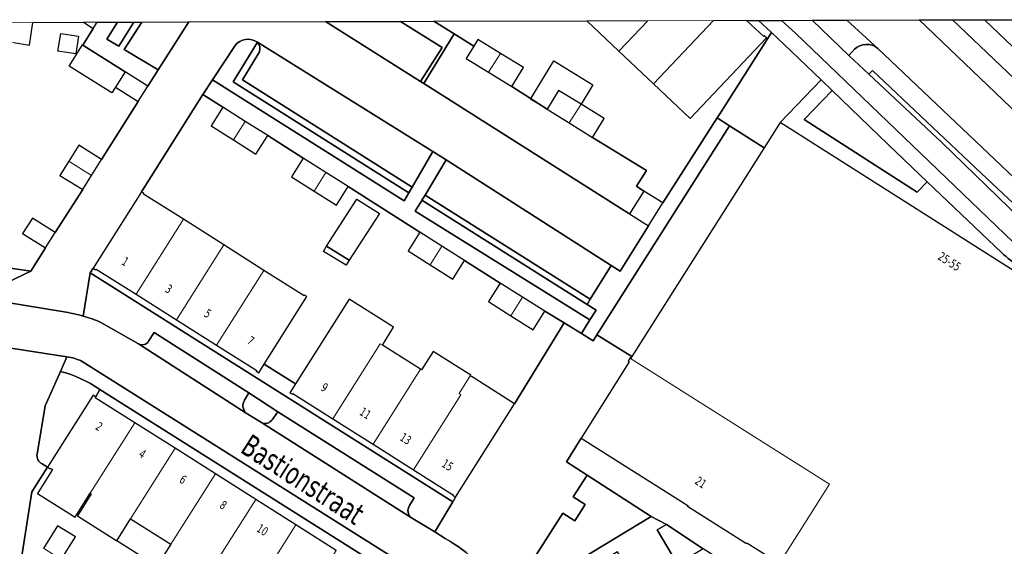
# Model space of a CAD drawing. Extents: x 136185 to 136541, y 444188 to 444483.
# Tile 5 of 9: x 136254 to 136366, y 444423 to 444483. Entities that reach past the tile are written whole.
import ezdxf
from ezdxf.enums import TextEntityAlignment as Align

# ---------------------------------------------------------------- set-up
doc = ezdxf.new("R2010")
doc.units = 0
doc.header["$LTSCALE"] = 0.001
doc.header["$MEASUREMENT"] = 0
for name, color, linetype in [('BTD_BEGROEID_TERREINDEEL', 252, 'CONTINUOUS'), ('GBI_GEBOUWINSTALLATIE', 252, 'CONTINUOUS'), ('ORL_STRAATNAAM', 250, 'CONTINUOUS'), ('OTD_ONBEGROEID_TERREINDEEL', 252, 'CONTINUOUS'), ('WGD_WEGDEEL', 252, 'CONTINUOUS')]:
    doc.layers.add(name, color=color, linetype=linetype)
doc.layers.add('PND_BEBOUWING', color=7, linetype='CONTINUOUS', lineweight=18)
doc.styles.get("Standard").update_dxf_attribs({"font": 'verdana.ttf'})

msp = doc.modelspace()

# ---------------------------------------------------------------- linework, layer by layer
at = {"layer": 'BTD_BEGROEID_TERREINDEEL'}
for points in [[(136267.2862, 444482.5851), (136265.554, 444479.861), (136264.203, 444480.668), (136265.4188, 444482.58)], [(136363.24, 444465.504), (136368.181, 444460.889), (136367.664, 444460.361), (136358.818, 444468.946), (136350.521, 444476.712), (136350.949, 444477.121)], [(136352.721, 444468.737), (136357.15, 444464.527), (136356.013, 444463.331), (136343.221, 444471.56), (136346.389, 444474.83)], [(136318.938, 444448.877), (136299.144, 444461.181), (136299.374, 444461.551), (136299.845, 444462.333), (136299.901, 444462.426), (136318.622, 444450.632), (136319.633, 444449.995)], [(136310.469, 444418.554), (136315.851, 444427.001), (136317.212, 444426.134), (136318.393, 444427.986), (136317.043, 444428.846), (136318.626, 444431.316), (136325.871, 444426.646), (136311.017, 444417.663)], [(136328.874, 444421.255), (136326.546, 444425.121), (136327.596, 444425.708), (136331.752, 444422.987)]]:
    msp.add_lwpolyline(points, close=True, dxfattribs=at)
for points in [[(136360.0225, 444482.8392), (136387.372, 444456.812), (136383.875, 444457.905, -0.166), (136380.239, 444460.036), (136375.48, 444464.62), (136366.565, 444472.952), (136356.2332, 444482.8288), (136360.0225, 444482.8392)], [(136281.279, 444480.302), (136278.537, 444475.838), (136298.437, 444463.264), (136297.911, 444462.351), (136276.198, 444476.071), (136278.733, 444479.937, -0.3965), (136281.279, 444480.302)], [(136348.265, 444478.824), (136348.905, 444479.507, -0.3748), (136351.549, 444479.612), (136374.398, 444457.937, -0.7289), (136373.719, 444457.064, -0.1843), (136367.664, 444460.361), (136368.181, 444460.889), (136363.24, 444465.504), (136350.949, 444477.121), (136350.521, 444476.712), (136348.265, 444478.824)], [(136262.949, 444440.174), (136262.679, 444440.346), (136257.506, 444432.204), (136256.887, 444432.579, -0.3321), (136256.308, 444433.7), (136257.228, 444439.14), (136258.955, 444443.035, -0.0924), (136263.413, 444441.011), (136262.949, 444440.174)], [(136280.288, 444440.629), (136283.577, 444438.478), (136282.933, 444437.575, -0.3713), (136281.723, 444437.262), (136279.986, 444438.332, -0.3531), (136279.806, 444439.81), (136280.288, 444440.629)]]:
    msp.add_lwpolyline(points, format="xyb", dxfattribs=at)
at = {"layer": 'GBI_GEBOUWINSTALLATIE'}
for points in [[(136258.674, 444479.299), (136258.984, 444481.301), (136261.015, 444480.979), (136260.705, 444478.977)], [(136266.29, 444476.968), (136265.185, 444475.209), (136264.783, 444474.57), (136259.935, 444477.615), (136261.44, 444480.012)], [(136314.077, 444472.718), (136312.188, 444473.881), (136314.843, 444478.194), (136319.269, 444475.469), (136317.93, 444473.294), (136315.393, 444474.856)], [(136289.098, 444457.23), (136291.657, 444455.628), (136291.32, 444455.074), (136288.761, 444456.633)], [(136266.904, 444426.373), (136271.467, 444423.486), (136269.891, 444420.996), (136265.328, 444423.883)]]:
    msp.add_lwpolyline(points, close=True, dxfattribs=at)
at = {"layer": 'OTD_ONBEGROEID_TERREINDEEL'}
for points in [[(136253.671, 444480.277), (136255.449, 444479.995), (136255.8458, 444482.5538), (136261.5536, 444482.5694), (136262.673, 444481.859), (136261.484, 444479.985), (136266.29, 444476.968), (136265.185, 444475.209), (136267.762, 444473.592), (136263.608, 444467.038), (136261.031, 444468.651), (136259.91, 444466.862), (136258.897, 444465.244), (136261.474, 444463.631), (136258.357, 444458.788), (136255.781, 444460.405), (136254.676, 444458.646), (136257.253, 444457.029), (136255.61, 444454.412), (136235.819, 444457.288)], [(136290.199, 444422.792), (136285.636, 444425.681), (136281.074, 444428.57), (136276.511, 444431.458), (136271.949, 444434.347), (136267.386, 444437.235), (136262.891, 444440.081), (136262.949, 444440.174), (136263.413, 444441.011)], [(136254.448, 444421.2), (136255.727, 444429.412), (136257.506, 444432.204), (136257.779, 444432.028), (136257.833, 444432.112), (136258.07, 444431.962), (136256.355, 444429.251), (136260.626, 444426.549), (136262.341, 444429.26), (136262.446, 444429.193), (136260.871, 444426.703), (136265.328, 444423.883), (136266.904, 444426.373), (136271.467, 444423.486), (136269.891, 444420.996)], [(136259.052, 444421.757), (136260.652, 444424.319), (136258.626, 444425.585), (136257.066, 444423.088)]]:
    msp.add_lwpolyline(points, dxfattribs=at)
for points in [[(136336.6805, 444482.7752), (136338.0371, 444482.7789), (136339.517, 444481.4), (136333.729, 444472.317), (136333.357, 444471.736), (136327.194, 444462.114), (136325.059, 444463.465), (136324.206, 444464.023), (136325.352, 444465.777), (136319.232, 444469.544), (136320.549, 444471.682), (136317.93, 444473.294), (136315.393, 444474.856), (136314.077, 444472.718), (136310.084, 444475.307), (136311.401, 444477.445), (136308.792, 444479.051), (136306.245, 444480.619), (136305.79, 444479.88), (136303.571, 444481.247), (136301.2453, 444482.6781), (136318.5854, 444482.7256), (136322.219, 444479.292), (136326.144, 444475.583), (136330.293, 444471.663), (136338.923, 444480.799), (136338.691, 444481.019), (136338.622, 444480.946)], [(136314.077, 444472.718), (136316.587, 444471.172), (136319.232, 444469.544), (136325.352, 444465.777), (136324.206, 444464.023), (136325.059, 444463.465), (136323.418, 444460.872), (136322.527, 444461.455), (136300.113, 444475.628), (136303.571, 444481.247), (136305.79, 444479.88), (136304.929, 444478.481), (136307.449, 444476.929), (136310.084, 444475.307)], [(136316.007, 444448.535), (136310.406, 444439.39), (136305.587, 444442.428), (136305.379, 444442.559), (136305.426, 444442.635), (136301.189, 444445.291), (136299.874, 444443.213), (136299.745, 444443.294), (136295.423, 444446.026), (136296.692, 444448.05), (136296.458, 444448.198), (136291.658, 444451.23), (136285.59, 444441.64), (136282.045, 444443.884), (136286.883, 444451.527), (136286.606, 444451.698), (136286.553, 444451.613), (136282.01, 444454.49), (136277.448, 444457.379), (136272.886, 444460.268), (136268.369, 444463.128), (136268.421, 444463.223), (136268.132, 444463.381), (136275.092, 444474.384), (136277.362, 444472.954), (136276.034, 444470.846), (136278.569, 444469.25), (136281.106, 444467.653), (136282.433, 444469.76), (136286.47, 444467.182), (136285.142, 444465.074), (136287.691, 444463.469), (136290.214, 444461.881), (136291.541, 444463.988), (136299.666, 444458.811), (136298.334, 444456.708), (136300.839, 444455.122), (136303.409, 444453.495), (136304.74, 444455.597), (136308.768, 444453.057), (136307.44, 444450.949), (136309.97, 444449.356), (136312.512, 444447.756), (136313.839, 444449.863)], [(136323.687, 444444.737), (136319.708, 444447.183), (136334.755, 444470.84), (136338.663, 444468.363)], [(136295.087, 444460.928), (136291.657, 444455.628), (136289.098, 444457.23), (136292.514, 444462.56)], [(136282.045, 444443.884), (136285.59, 444441.64), (136284.958, 444440.641), (136285.236, 444440.474), (136285.287, 444440.56), (136289.815, 444437.699), (136294.381, 444434.815), (136298.946, 444431.931), (136303.486, 444429.063), (136303.434, 444428.965), (136303.717, 444428.816), (136303.403, 444428.287), (136262.339, 444454.223), (136262.663, 444454.735), (136262.931, 444454.56), (136262.985, 444454.643), (136267.518, 444451.783), (136272.085, 444448.902), (136276.652, 444446.021), (136281.199, 444443.152), (136281.143, 444443.069), (136281.412, 444442.885)]]:
    msp.add_lwpolyline(points, close=True, dxfattribs=at)
msp.add_lwpolyline([(136263.413, 444441.011), (136299.329, 444418.375, -0.0296)], format="xyb", dxfattribs=at)
at = {"layer": 'PND_BEBOUWING'}
for points in [[(136255.8458, 444482.5538), (136255.449, 444479.995), (136253.671, 444480.277), (136252.488, 444480.456), (136252.453, 444480.23), (136241.374, 444481.935), (136241.4641, 444482.5143)], [(136263.1262, 444482.5737), (136262.673, 444481.859), (136261.5536, 444482.5694)], [(136325.4775, 444482.7445), (136322.219, 444479.292), (136318.5854, 444482.7256)], [(136332.9217, 444482.7649), (136326.144, 444475.583), (136322.219, 444479.292), (136325.4775, 444482.7445)], [(136336.6805, 444482.7752), (136338.622, 444480.946), (136338.691, 444481.019), (136338.923, 444480.799), (136330.293, 444471.663), (136326.144, 444475.583), (136332.9217, 444482.7649)], [(136308.792, 444479.051), (136307.449, 444476.929), (136304.929, 444478.481), (136305.79, 444479.88), (136306.245, 444480.619)], [(136311.401, 444477.445), (136310.084, 444475.307), (136307.449, 444476.929), (136308.792, 444479.051)], [(136268.866, 444475.351), (136267.762, 444473.592), (136265.185, 444475.209), (136266.29, 444476.968)], [(136317.93, 444473.294), (136316.587, 444471.172), (136314.077, 444472.718), (136315.393, 444474.856)], [(136279.9, 444471.355), (136278.569, 444469.25), (136276.034, 444470.846), (136277.362, 444472.954)], [(136320.549, 444471.682), (136319.232, 444469.544), (136316.587, 444471.172), (136317.93, 444473.294)], [(136282.433, 444469.76), (136281.106, 444467.653), (136278.569, 444469.25), (136279.9, 444471.355)], [(136340.494, 444421.482), (136346.06, 444430.279), (136323.539, 444444.505), (136323.565, 444444.545), (136323.687, 444444.737), (136338.663, 444468.363), (136340.472, 444471.218), (136381.958, 444444.915), (136383.874, 444443.701), (136361.414, 444408.259), (136343.548, 444419.553), (136341.213, 444421.028)], [(136263.608, 444467.038), (136262.48, 444465.237), (136259.91, 444466.862), (136261.031, 444468.651)], [(136289.023, 444465.574), (136287.691, 444463.469), (136285.142, 444465.074), (136286.47, 444467.182)], [(136259.91, 444466.862), (136262.48, 444465.237), (136261.474, 444463.631), (136258.897, 444465.244)], [(136291.541, 444463.988), (136290.214, 444461.881), (136287.691, 444463.469), (136289.023, 444465.574)], [(136272.886, 444460.268), (136267.518, 444451.783), (136262.985, 444454.643), (136262.931, 444454.56), (136262.663, 444454.735), (136268.132, 444463.381), (136268.421, 444463.223), (136268.369, 444463.128)], [(136295.087, 444460.928), (136291.657, 444455.628), (136289.098, 444457.23), (136292.514, 444462.56)], [(136327.194, 444462.114), (136325.554, 444459.522), (136323.418, 444460.872), (136325.059, 444463.465)], [(136258.357, 444458.788), (136257.253, 444457.029), (136254.676, 444458.646), (136255.781, 444460.405)], [(136277.448, 444457.379), (136272.085, 444448.902), (136267.518, 444451.783), (136272.886, 444460.268)], [(136302.169, 444457.225), (136300.839, 444455.122), (136298.334, 444456.708), (136299.666, 444458.811)], [(136282.01, 444454.49), (136276.652, 444446.021), (136272.085, 444448.902), (136277.448, 444457.379)], [(136304.74, 444455.597), (136303.409, 444453.495), (136300.839, 444455.122), (136302.169, 444457.225)], [(136286.883, 444451.527), (136282.045, 444443.884), (136281.412, 444442.885), (136281.143, 444443.069), (136281.199, 444443.152), (136276.652, 444446.021), (136282.01, 444454.49), (136286.553, 444451.613), (136286.606, 444451.698)], [(136311.302, 444451.461), (136309.97, 444449.356), (136307.44, 444450.949), (136308.768, 444453.057)], [(136313.839, 444449.863), (136312.512, 444447.756), (136309.97, 444449.356), (136311.302, 444451.461)], [(136295.18, 444446.179), (136289.815, 444437.699), (136285.287, 444440.56), (136285.236, 444440.474), (136284.958, 444440.641), (136285.59, 444441.64), (136291.658, 444451.23), (136296.458, 444448.198), (136296.692, 444448.05), (136295.423, 444446.026)], [(136299.745, 444443.294), (136294.381, 444434.815), (136289.815, 444437.699), (136295.18, 444446.179), (136295.423, 444446.026)], [(136305.379, 444442.559), (136304.11, 444440.535), (136304.31, 444440.409), (136298.946, 444431.931), (136294.381, 444434.815), (136299.745, 444443.294), (136299.874, 444443.213), (136301.189, 444445.291), (136305.426, 444442.635)], [(136323.565, 444444.545), (136323.539, 444444.505), (136346.06, 444430.279), (136340.494, 444421.482), (136340.475, 444421.495), (136340.39, 444421.359), (136336.723, 444423.642), (136336.67, 444423.558), (136329.974, 444427.797), (136330.033, 444427.89), (136317.955, 444435.515), (136323.389, 444444.148), (136323.265, 444444.225), (136323.49, 444444.591)], [(136310.406, 444439.39), (136303.717, 444428.816), (136303.434, 444428.965), (136303.486, 444429.063), (136298.946, 444431.931), (136304.31, 444440.409), (136304.11, 444440.535), (136305.379, 444442.559), (136305.587, 444442.428)], [(136267.386, 444437.235), (136262.341, 444429.26), (136260.626, 444426.549), (136256.355, 444429.251), (136258.07, 444431.962), (136257.833, 444432.112), (136257.779, 444432.028), (136257.506, 444432.204), (136262.679, 444440.346), (136262.949, 444440.174), (136262.891, 444440.081)], [(136271.949, 444434.347), (136266.904, 444426.373), (136265.328, 444423.883), (136260.871, 444426.703), (136262.446, 444429.193), (136262.341, 444429.26), (136267.386, 444437.235)], [(136276.511, 444431.458), (136271.467, 444423.486), (136266.904, 444426.373), (136271.949, 444434.347)], [(136281.074, 444428.57), (136276.031, 444420.599), (136276.242, 444420.466), (136274.648, 444417.946), (136269.891, 444420.996), (136271.467, 444423.486), (136276.511, 444431.458)], [(136285.636, 444425.681), (136280.594, 444417.712), (136279, 444415.193), (136274.648, 444417.946), (136276.242, 444420.466), (136276.031, 444420.599), (136281.074, 444428.57)], [(136290.199, 444422.792), (136285.158, 444414.825), (136280.594, 444417.712), (136285.636, 444425.681)], [(136260.652, 444424.319), (136259.052, 444421.757), (136257.032, 444423.035), (136257.066, 444423.088), (136258.626, 444425.585)]]:
    msp.add_lwpolyline(points, close=True, dxfattribs=at)
at = {"layer": 'WGD_WEGDEEL'}
for points in [[(136288.9887, 444482.6446), (136299.745, 444475.86), (136300.113, 444475.628), (136322.527, 444461.455), (136323.418, 444460.872), (136325.554, 444459.522), (136322.376, 444454.408), (136321.33, 444455.058), (136302.646, 444466.989), (136301.14, 444467.952), (136281.279, 444480.302, 0.3965), (136278.733, 444479.937), (136276.198, 444476.071), (136275.092, 444474.384), (136268.132, 444463.381), (136262.663, 444454.735), (136262.339, 444454.223), (136261.525, 444449.313, 0.0275), (136259.592, 444449.748), (136252.483, 444450.912)], [(136340.6547, 444482.7861), (136342.21, 444481.322), (136366.882, 444457.669, 0.1424), (136370.734, 444455.659), (136380.452, 444452.194), (136384.194, 444450.86), (136385.862, 444450.239, -0.0572), (136387.206, 444449.572, -0.1431), (136389.605, 444446.788), (136383.571, 444449.049), (136369.939, 444453.899, -0.1296), (136365.61, 444456.486), (136357.15, 444464.527), (136352.721, 444468.737), (136346.389, 444474.83), (136345.122, 444476.05), (136340.949, 444480.065), (136339.517, 444481.4), (136338.0371, 444482.7789), (136340.6547, 444482.7861)], [(136344.1089, 444482.7956), (136348.265, 444478.824), (136350.521, 444476.712), (136358.818, 444468.946), (136367.664, 444460.361, 0.1843), (136373.719, 444457.064, 0.7289), (136374.398, 444457.937), (136380.452, 444452.194), (136370.734, 444455.659, -0.1424), (136366.882, 444457.669), (136342.21, 444481.322), (136340.6547, 444482.7861), (136344.1089, 444482.7956)], [(136348.0518, 444482.8064), (136351.549, 444479.612, 0.3748), (136348.905, 444479.507), (136348.265, 444478.824), (136344.1089, 444482.7956), (136348.0518, 444482.8064)], [(136281.279, 444480.302, -0.2463), (136281.508, 444479.223), (136279.566, 444476.052), (136298.802, 444463.897), (136298.437, 444463.264), (136278.537, 444475.838), (136281.279, 444480.302)], [(136281.279, 444480.302), (136301.14, 444467.952), (136298.802, 444463.897), (136279.566, 444476.052), (136281.508, 444479.223, 0.2463), (136281.279, 444480.302)], [(136361.414, 444408.259), (136383.874, 444443.701), (136381.958, 444444.915), (136340.472, 444471.218), (136345.122, 444476.05), (136346.389, 444474.83), (136343.221, 444471.56), (136356.013, 444463.331), (136357.15, 444464.527), (136365.61, 444456.486, 0.1296), (136369.939, 444453.899), (136383.571, 444449.049), (136389.605, 444446.788, -0.2114), (136389.685, 444440.079), (136383.463, 444429.681), (136375.742, 444417.5), (136373.457, 444413.942, -0.1337), (136369.744, 444410.312), (136363.73, 444406.65), (136361.414, 444408.259)], [(136262.339, 444454.223), (136303.403, 444428.287), (136301.382, 444424.883), (136298.731, 444426.467, -0.3972), (136298.5, 444427.867), (136299.035, 444428.727), (136283.577, 444438.478), (136280.288, 444440.629), (136269.561, 444447.441), (136268.94, 444446.465, -0.4038), (136267.795, 444446.181), (136263.548, 444448.604, 0.0301), (136261.525, 444449.313), (136262.339, 444454.223)], [(136252.483, 444450.912), (136259.592, 444449.748, -0.0275), (136261.525, 444449.313, -0.0301), (136263.548, 444448.604), (136267.795, 444446.181), (136279.986, 444438.332), (136281.723, 444437.262), (136298.731, 444426.467), (136301.382, 444424.883), (136302.556, 444424.126, -0.1577), (136308.719, 444417.692), (136309.292, 444416.708), (136311.673, 444412.619), (136312.45, 444411.349), (136315.614, 444406.176), (136320.793, 444397.707), (136323.925, 444392.587), (136324.759, 444391.223, 0.3187), (136333.347, 444388.594), (136323.173, 444382.064)], [(136308.719, 444417.692, 0.1577), (136302.556, 444424.126), (136301.382, 444424.883), (136303.403, 444428.287), (136303.717, 444428.816), (136310.406, 444439.39), (136316.007, 444448.535), (136317.976, 444447.329), (136319.289, 444446.525), (136319.708, 444447.183), (136323.687, 444444.737), (136323.565, 444444.545), (136323.49, 444444.591), (136323.265, 444444.225), (136323.389, 444444.148), (136317.955, 444435.515), (136316.268, 444432.835), (136318.626, 444431.316), (136317.043, 444428.846), (136318.393, 444427.986), (136317.212, 444426.134), (136315.851, 444427.001), (136310.469, 444418.554)], [(136267.795, 444446.181, 0.4038), (136268.94, 444446.465), (136269.561, 444447.441), (136280.288, 444440.629), (136279.806, 444439.81, 0.3531), (136279.986, 444438.332), (136267.795, 444446.181)], [(136323.173, 444382.064, 0.2347), (136322.602, 444384.054), (136303.406, 444415.459, 0.1549), (136299.801, 444419.988), (136261.424, 444444.175, 0.0894), (136259.669, 444444.693), (136252.142, 444445.883)], [(136252.142, 444445.883), (136259.669, 444444.693), (136258.955, 444443.035), (136257.228, 444439.14), (136256.308, 444433.7, 0.3321), (136256.887, 444432.579), (136257.506, 444432.204), (136255.727, 444429.412), (136254.448, 444421.2), (136254.125, 444419.124)], [(136261.424, 444444.175), (136299.801, 444419.988, -0.1549), (136303.406, 444415.459), (136322.602, 444384.054, -0.2347), (136323.173, 444382.064, -0.1608), (136322.474, 444380.787), (136311.639, 444374.193), (136311.582, 444374.158), (136310.638, 444375.801), (136312.414, 444376.922), (136320.674, 444381.878), (136321.375, 444382.307), (136300.749, 444416.697, 0.0296), (136299.329, 444418.375), (136263.413, 444441.011, 0.0924), (136258.955, 444443.035), (136259.669, 444444.693, -0.0894), (136261.424, 444444.175)], [(136283.577, 444438.478), (136299.035, 444428.727), (136298.5, 444427.867, 0.3972), (136298.731, 444426.467), (136281.723, 444437.262, 0.3713), (136282.933, 444437.575), (136283.577, 444438.478)], [(136311.711, 444416.387), (136311.017, 444417.663), (136325.871, 444426.646), (136327.596, 444425.708), (136326.546, 444425.121), (136328.874, 444421.255), (136325.077, 444418.968, -0.3353), (136323.959, 444419.541), (136322.069, 444422.62), (136313.478, 444417.451), (136312.899, 444417.102), (136311.711, 444416.387)]]:
    msp.add_lwpolyline(points, format="xyb", dxfattribs=at)
for points in [[(136252.856, 444453.065), (136255.61, 444454.412), (136257.253, 444457.029), (136258.357, 444458.788), (136261.474, 444463.631), (136262.48, 444465.237), (136263.608, 444467.038), (136267.762, 444473.592), (136268.866, 444475.351), (136270.035, 444477.182), (136273.4956, 444482.6021), (136288.9887, 444482.6446)], [(136374.398, 444457.937), (136351.549, 444479.612), (136348.0518, 444482.8064), (136356.2332, 444482.8288)], [(136356.2332, 444482.8288), (136366.565, 444472.952)], [(136390.192, 444457.57), (136363.6383, 444482.8491), (136366.7115, 444482.8575)]]:
    msp.add_lwpolyline(points, dxfattribs=at)
for points in [[(136267.2862, 444482.5851), (136268.1629, 444482.5875), (136266.17, 444479.492), (136270.035, 444477.182), (136268.866, 444475.351), (136266.29, 444476.968), (136261.484, 444479.985), (136262.673, 444481.859), (136263.1262, 444482.5737), (136265.4188, 444482.58), (136264.203, 444480.668), (136265.554, 444479.861)], [(136273.4956, 444482.6021), (136270.035, 444477.182), (136266.17, 444479.492), (136268.1629, 444482.5875)], [(136297.4902, 444482.6678), (136302.18, 444479.71), (136299.745, 444475.86), (136288.9887, 444482.6446)], [(136301.2453, 444482.6781), (136303.571, 444481.247), (136300.113, 444475.628), (136299.745, 444475.86), (136302.18, 444479.71), (136297.4902, 444482.6678)], [(136363.6383, 444482.8491), (136390.192, 444457.57), (136391.939, 444455.232), (136390.348, 444455.792), (136389.68, 444456.028), (136388.097, 444456.585), (136387.372, 444456.812), (136360.0225, 444482.8392)], [(136333.357, 444471.736), (136333.729, 444472.317), (136339.517, 444481.4), (136340.949, 444480.065), (136345.122, 444476.05), (136340.472, 444471.218), (136338.663, 444468.363), (136334.755, 444470.84)], [(136275.092, 444474.384), (136276.198, 444476.071), (136297.911, 444462.351), (136298.437, 444463.264), (136298.802, 444463.897), (136301.14, 444467.952), (136302.646, 444466.989), (136300.254, 444463.013), (136299.901, 444462.426), (136299.845, 444462.333), (136299.374, 444461.551), (136299.144, 444461.181), (136318.938, 444448.877), (136317.976, 444447.329), (136316.007, 444448.535), (136313.839, 444449.863), (136311.302, 444451.461), (136308.768, 444453.057), (136304.74, 444455.597), (136302.169, 444457.225), (136299.666, 444458.811), (136291.541, 444463.988), (136289.023, 444465.574), (136286.47, 444467.182), (136282.433, 444469.76), (136279.9, 444471.355), (136277.362, 444472.954)], [(136319.708, 444447.183), (136319.289, 444446.525), (136317.976, 444447.329), (136318.938, 444448.877), (136319.633, 444449.995), (136318.622, 444450.632), (136318.98, 444451.217), (136321.33, 444455.058), (136322.376, 444454.408), (136325.554, 444459.522), (136327.194, 444462.114), (136333.357, 444471.736), (136334.755, 444470.84)], [(136302.646, 444466.989), (136321.33, 444455.058), (136318.98, 444451.217), (136300.254, 444463.013)], [(136318.622, 444450.632), (136299.901, 444462.426), (136300.254, 444463.013), (136318.98, 444451.217)], [(136235.819, 444457.288), (136255.61, 444454.412), (136252.856, 444453.065), (136247.172, 444453.839), (136247.149, 444453.668), (136240.204, 444454.764), (136235.525, 444455.358)], [(136318.626, 444431.316), (136316.268, 444432.835), (136317.955, 444435.515), (136330.033, 444427.89), (136329.974, 444427.797), (136336.67, 444423.558), (136336.723, 444423.642), (136340.39, 444421.359), (136340.475, 444421.495), (136340.494, 444421.482), (136341.213, 444421.028), (136343.548, 444419.553), (136361.414, 444408.259), (136350.131, 444400.709), (136346.175, 444407.116), (136344.121, 444410.639), (136343.858, 444411.07), (136339.648, 444417.953), (136334.485, 444421.249), (136331.752, 444422.987), (136327.596, 444425.708), (136325.871, 444426.646)]]:
    msp.add_lwpolyline(points, close=True, dxfattribs=at)

# ---------------------------------------------------------------- texts
at = {"layer": 'ORL_STRAATNAAM', "width": 0.68}
msp.add_text('Bastionstraat', height=2.5, rotation=327.4058, dxfattribs=at).set_placement((136286.45, 444430.853), align=Align.MIDDLE)
at = {"layer": 'PND_BEBOUWING', "width": 0.68}
for s, rotation, p in [('1', 327.7482, (136266.312, 444455.5)), ('25-55', 327.5992, (136359.67, 444455.494)), ('3', 327.7539, (136271.237, 444452.393)), ('5', 327.7539, (136275.656, 444449.605)), ('7', 327.7482, (136280.524, 444446.534)), ('9', 327.7138, (136288.876, 444441.249)), ('11', 327.7253, (136293.51, 444438.322)), ('2', 327.6623, (136263.355, 444436.828)), ('13', 327.7196, (136298.077, 444435.437)), ('4', 327.668, (136268.252, 444433.728)), ('15', 327.7196, (136302.811, 444432.446)), ('6', 327.6565, (136272.852, 444430.816)), ('21', 327.7024, (136331.512, 444430.504)), ('8', 327.668, (136277.413, 444427.929)), ('10', 327.6565, (136281.848, 444425.121))]:
    msp.add_text(s, height=1, rotation=rotation, dxfattribs=at).set_placement(p, align=Align.MIDDLE)

doc.saveas('drawing.dxf')
